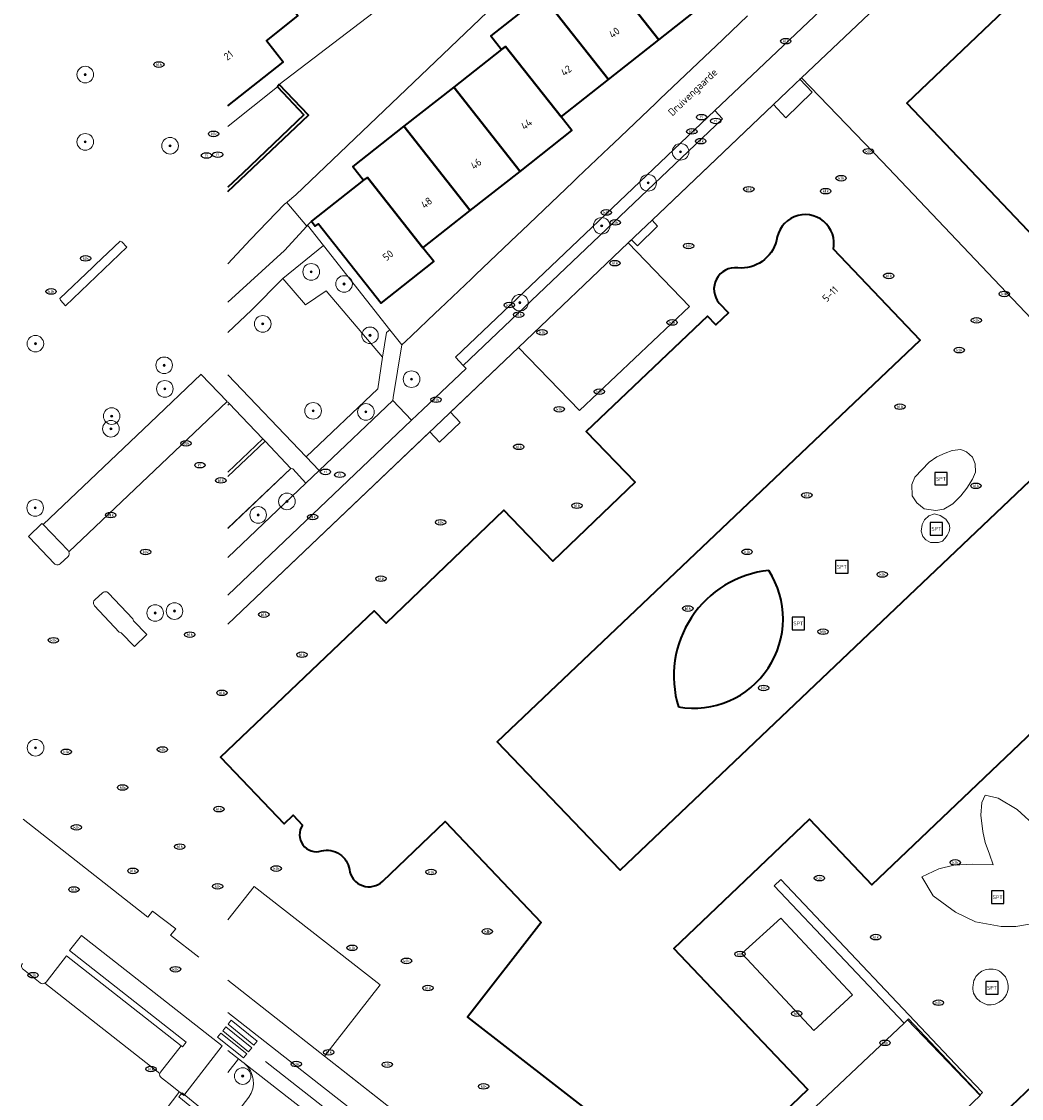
# Model space of a CAD drawing. Header units: metres. Extents: x 103671 to 105190, y 427150 to 429171.
# Tile 18 of 256: x 103671 to 103792, y 427524 to 427654. Entities that reach past the tile are written whole.
import ezdxf
from ezdxf.enums import TextEntityAlignment as Align

# ---------------------------------------------------------------- set-up
doc = ezdxf.new("R2010")
doc.units = ezdxf.units.M
for name, color, linetype, lineweight in [('B-WE-GK-KADEMUUR-GV', 253, 'Continuous', 35), ('B-WE-GR-BEPLANTING_CULTUUR_HEESTERS-GV', 253, 'Continuous', 18), ('B-WE-GR-BOOM-S', 253, 'Continuous', 25), ('B-WE-GR-HAAG-GV', 253, 'Continuous', 13), ('B-WE-IE-MEUBILAIR-S', 253, 'Continuous', 25), ('B-WE-IE-MEUBILAIR_WEGMEUBILAIR-S', 253, 'Continuous', 25), ('B-WE-IE-TERREINAFSCHEIDING_KUNSTMATIG_HEKWERK-G', 253, 'IE-TERREINAFSCHEIDING_KUNSTMATIG-SO', 18), ('B-WE-IE-TERREINAFSCHEIDING_KUNSTMATIG_MUUR-G', 253, 'IE-TERREINAFSCHEIDING_KUNSTMATIG-SO', 18), ('B-WE-OG-BEBOUWING-GV', 253, 'Continuous', 35), ('B-WE-OG-BEBOUWING-T18', 7, 'Continuous', 18), ('B-WE-OG-TERREIN_BEGROEID-GV', 253, 'Continuous', 18), ('B-WE-OG-TERREIN_ERF-GV', 253, 'Continuous', 18), ('B-WE-OG-TERREIN_OEVER-GV', 253, 'Continuous', 18), ('B-WE-OG-TOPOGRAFIE-T18', 7, 'Continuous', 18), ('B-WE-OG-WATER_SLOOT-GV', 253, 'Continuous', 18), ('B-WE-VH-GESLOTENVERHARDING_ASFALT-GV', 253, 'Continuous', 18), ('B-WE-VH-GESLOTENVERHARDING_KUNSTSTOF-GV', 253, 'Continuous', 18), ('B-WE-VH-ONVERHARD_ZAND-GV', 253, 'Continuous', 18), ('B-WE-VH-OPENVERHARDING_BETONSTRAATSTEEN-GV', 253, 'Continuous', 18), ('B-WE-VH-OPENVERHARDING_TEGEL-GV', 253, 'Continuous', 18), ('B-WE-VW-MARKERING_PICTOGRAM-G', 253, 'Continuous', 18)]:
    doc.layers.add(name, color=color, linetype=linetype, lineweight=lineweight)
doc.styles.add('NLCS-ISO', font='NLCS-ISO.ttf')
doc.styles.add('NLCS-ISO-M500-T18', font='NLCS-ISO.ttf', dxfattribs={"height": 0.9})
doc.linetypes.add('IE-TERREINAFSCHEIDING_KUNSTMATIG-SO', pattern='A,4,[82,NLCS.SHX,S=0.75,R=90,X=0,Y=0],4,-2', length=10)

# ---------------------------------------------------------------- blocks, each defined once
blk = doc.blocks.new('SIE-MEUBILAIR_PUT_KOLK-SO')
blk.add_ellipse((0, 0), major_axis=(1.25, 0), ratio=0.54)
at = {"style": 'NLCS-ISO'}
blk.add_text('klk', height=0.75, dxfattribs=at).set_placement((0.03, 0), align=Align.MIDDLE_CENTER)
blk = doc.blocks.new('SIE-MEUBILAIR_PUT_RIOOLPUT-SO')
blk.add_ellipse((0, 0), major_axis=(1.25, 0), ratio=0.54)
at = {"style": 'NLCS-ISO'}
blk.add_text('ri', height=0.75, dxfattribs=at).set_placement((-0.04, 0.07), align=Align.MIDDLE_CENTER)
blk = doc.blocks.new('SIE-WEG_SPEELTOESTEL-SO')
at = {"flags": 128}
blk.add_lwpolyline([(-3.75, -3.75), (3.75, -3.75), (3.75, 3.75), (-3.75, 3.75)], close=True, dxfattribs=at)
at = {"style": 'NLCS-ISO'}
blk.add_text('SPT', height=2.25, dxfattribs=at).set_placement((0, 0), align=Align.MIDDLE_CENTER)
blk = doc.blocks.new('SGR-BOOM_GBKN-SO')
at = {"linetype": 'ByBlock', "lineweight": 18}
h = blk.add_hatch(color=0, dxfattribs=at)
h.dxf.hatch_style = 1
edge = h.paths.add_edge_path()
edge.add_arc((0, 0), 0.25, 0, 360)
at = {"color": 0, "linetype": 'ByBlock', "lineweight": 18}
for radius in [2, 0.25]:
    blk.add_circle((0, 0), radius, dxfattribs=at)
at = {"color": 0, "linetype": 'ByBlock', "lineweight": 18, "style": 'NLCS-ISO'}
blk.add_attdef('SOORT', (2.5, 0), '', height=1.5, dxfattribs=at)

msp = doc.modelspace()

# ---------------------------------------------------------------- linework, layer by layer
at = {"layer": 'B-WE-GK-KADEMUUR-GV', "flags": 128}
msp.add_lwpolyline([(103696.327, 427633.384), (103706.008, 427642.604), (103702.505, 427646.264), (103702.28, 427646.014), (103705.475, 427642.623), (103698.109, 427635.609), (103696.327, 427633.912)], dxfattribs=at)
at = {"layer": 'B-WE-GR-BEPLANTING_CULTUUR_HEESTERS-GV', "flags": 128}
msp.add_lwpolyline([(103707.837, 427626.893), (103702.946, 427622.949), (103705.646, 427619.763), (103708.155, 427621.466), (103714.935, 427613.477), (103715.39, 427616.436), (103715.818, 427616.761)], close=True, dxfattribs=at)
at = {"layer": 'B-WE-GR-HAAG-GV', "flags": 128}
for points in [[(103755.852, 427642.158), (103754.926, 427643.132), (103723.726, 427613.455), (103724.651, 427612.482)], [(103705.739, 427601.469), (103707.298, 427599.825), (103716.152, 427608.269), (103716.21, 427608.62), (103717.251, 427614.941), (103715.818, 427616.761), (103715.39, 427616.436), (103714.935, 427613.477), (103714.351, 427609.677)], [(103777.722, 427533.352), (103778.241, 427533.842), (103786.848, 427524.715), (103787.13, 427524.978), (103784.579, 427527.671), (103762.852, 427550.606), (103762.054, 427549.848)]]:
    msp.add_lwpolyline(points, close=True, dxfattribs=at)
msp.add_lwpolyline([(103696.327, 427589.381), (103705.71, 427598.312), (103704.115, 427600.02), (103703.908, 427600.079), (103703.89, 427600.084), (103696.327, 427592.876)], dxfattribs=at)
at = {"layer": 'B-WE-IE-TERREINAFSCHEIDING_KUNSTMATIG_HEKWERK-G', "flags": 128}
for points in [[(103731.296, 427614.653), (103738.645, 427607.042), (103751.861, 427619.586), (103744.492, 427627.217)], [(103696.327, 427545.774), (103699.465, 427549.796), (103714.652, 427537.956), (103707.948, 427529.364)], [(103786.871, 427524.626), (103778.081, 427533.785)]]:
    msp.add_lwpolyline(points, dxfattribs=at)
at = {"layer": 'B-WE-IE-TERREINAFSCHEIDING_KUNSTMATIG_MUUR-G', "flags": 128}
for points in [[(103765.36, 427647.079), (103791.343, 427671.702)], [(103696.327, 427633.384), (103706.008, 427642.604), (103702.505, 427646.264), (103702.28, 427646.014), (103705.475, 427642.623), (103698.109, 427635.609), (103696.327, 427633.912)], [(103765.17, 427646.9), (103765.36, 427647.079)], [(103766.617, 427645.362), (103765.17, 427646.9)], [(103763.462, 427642.28), (103766.617, 427645.362)], [(103747.386, 427629.972), (103761.966, 427643.856)], [(103761.966, 427643.856), (103763.462, 427642.28)], [(103745.606, 427626.879), (103748.021, 427629.239)], [(103748.021, 427629.239), (103747.386, 427629.972)], [(103731.296, 427614.653), (103744.492, 427627.217)], [(103744.492, 427627.217), (103744.878, 427627.585)], [(103744.878, 427627.585), (103745.606, 427626.879)], [(103723.101, 427606.846), (103731.296, 427614.653)], [(103724.259, 427605.607), (103723.101, 427606.846)], [(103696.327, 427581.357), (103720.604, 427604.472)], [(103720.604, 427604.472), (103721.804, 427603.243)], [(103721.804, 427603.243), (103724.259, 427605.607)], [(103686.671, 427546.093), (103671.674, 427557.884)], [(103687.264, 427546.802), (103686.671, 427546.093)], [(103690.039, 427544.684), (103687.264, 427546.802)], [(103689.429, 427543.924), (103690.039, 427544.684)], [(103692.81, 427541.266), (103689.429, 427543.924)], [(103707.948, 427529.364), (103696.327, 427538.501)], [(103723.166, 427517.429), (103707.948, 427529.364)]]:
    msp.add_lwpolyline(points, dxfattribs=at)
at = {"layer": 'B-WE-OG-BEBOUWING-GV', "flags": 128}
for points in [[(103748.183, 427651.65), (103754.256, 427656.435), (103752.947, 427658.066), (103746.268, 427666.556), (103746.035, 427666.373), (103740.208, 427661.787)], [(103816.097, 427640.359), (103798.087, 427663.154), (103778.013, 427644.03), (103797.908, 427623.083), (103810.241, 427634.797)], [(103740.208, 427661.787), (103734.147, 427657.019), (103742.126, 427646.878), (103748.183, 427651.65)], [(103734.147, 427657.019), (103727.961, 427652.151), (103729.265, 427650.494), (103729.738, 427650.866), (103736.415, 427642.379), (103742.126, 427646.878)], [(103731.473, 427635.815), (103737.711, 427640.726), (103736.415, 427642.379), (103729.738, 427650.866), (103729.265, 427650.494), (103723.494, 427645.957)], [(103723.494, 427645.957), (103717.504, 427641.247), (103725.486, 427631.102), (103731.473, 427635.815)], [(103712.647, 427634.75), (103713.1, 427635.106), (103719.783, 427626.612), (103725.486, 427631.102), (103717.504, 427641.247), (103711.346, 427636.405)], [(103719.783, 427626.612), (103713.1, 427635.106), (103712.647, 427634.75), (103706.36, 427629.82), (103706.831, 427629.224), (103707.225, 427629.532), (103714.773, 427619.983), (103721.088, 427624.963)]]:
    msp.add_lwpolyline(points, close=True, dxfattribs=at)
for points in [[(103696.327, 427643.727), (103702.982, 427648.96), (103700.946, 427651.549), (103704.729, 427654.525), (103701.158, 427659.064), (103696.327, 427655.259)], [(103714.951, 427550.409), (103722.481, 427557.583), (103734.026, 427545.464), (103725.166, 427534.053), (103751.956, 427513.249), (103757.757, 427520.707), (103759.395, 427518.949), (103766.124, 427525.362), (103749.98, 427542.302), (103766.313, 427557.865), (103773.826, 427549.975), (103794.139, 427569.346), (103793.87, 427569.628), (103807.905, 427582.959), (103799.09, 427592.24), (103800.54, 427593.617), (103794.411, 427600.07), (103743.526, 427551.738), (103728.743, 427567.201), (103779.628, 427615.533), (103769.194, 427626.448)], [(103755.439, 427619.972), (103756.569, 427618.786), (103755.056, 427617.344), (103754.028, 427618.423), (103739.447, 427604.525), (103745.313, 427598.424), (103735.416, 427588.909), (103729.51, 427595.05), (103715.37, 427581.454), (103713.935, 427582.961), (103695.426, 427565.328), (103703.09, 427557.323), (103704.167, 427558.354), (103705.308, 427557.162)], [(103808.686, 427536.115), (103806.893, 427537.257), (103804.229, 427536.265), (103804.054, 427536.2), (103772.893, 427506.514), (103766.055, 427500), (103756.649, 427491.039), (103756.806, 427490.916), (103789.363, 427465.424)]]:
    msp.add_lwpolyline(points, dxfattribs=at)
at = {"layer": 'B-WE-OG-BEBOUWING-GV'}
for points in [[(103769.194, 427626.448, 1.0548441), (103762.351, 427627.488)], [(103762.351, 427627.488, -0.3667222), (103757.677, 427624.216)], [(103757.677, 427624.216, 0.6794672), (103755.439, 427619.972)], [(103761.401, 427587.821, 0.4690435), (103750.529, 427571.401)], [(103750.529, 427571.401, 0.6546108), (103761.401, 427587.821)], [(103705.308, 427557.162, 0.7182446), (103707.595, 427554.061)], [(103707.595, 427554.061, -0.4422893), (103710.935, 427551.828)], [(103710.935, 427551.828, 0.6132758), (103714.951, 427550.409)]]:
    msp.add_lwpolyline(points, format="xyb", dxfattribs=at)
at = {"layer": 'B-WE-OG-TERREIN_BEGROEID-GV', "flags": 128}
for points in [[(103696.327, 427616.458), (103699.168, 427619.107), (103702.946, 427622.949), (103707.837, 427626.893), (103705.914, 427629.334), (103705.838, 427629.251), (103703.144, 427626.316), (103696.327, 427620.097)], [(103696.327, 427611.352), (103705.739, 427601.469), (103714.351, 427609.677), (103714.935, 427613.477), (103708.155, 427621.466), (103705.646, 427619.763), (103702.946, 427622.949), (103699.168, 427619.107), (103696.327, 427616.458)], [(103688.308, 427526.758), (103689.568, 427525.78), (103691.035, 427524.641), (103695.64, 427530.597), (103678.688, 427543.894), (103677.243, 427542.085), (103691.287, 427531.07), (103690.871, 427530.506), (103690.7, 427530.604), (103688.212, 427527.453)], [(103698.166, 427528.616), (103697.602, 427529.058), (103696.327, 427527.409)], [(103696.314, 427521.164), (103698.824, 427524.415)]]:
    msp.add_lwpolyline(points, dxfattribs=at)
msp.add_lwpolyline([(103684.173, 427626.702), (103683.564, 427627.351), (103683.336, 427627.422), (103680.393, 427624.619), (103680.073, 427624.315), (103676.096, 427620.528), (103676.186, 427620.317), (103676.79, 427619.655)], close=True, dxfattribs=at)
at = {"layer": 'B-WE-OG-TERREIN_BEGROEID-GV'}
for points in [[(103698.32, 427528.494, 0.0143006), (103698.166, 427528.616)], [(103698.824, 427524.415, 0.3895427), (103698.32, 427528.494)], [(103688.119, 427527.278, 0.3220506), (103688.308, 427526.758)], [(103688.212, 427527.453, 0.1059759), (103688.119, 427527.278)]]:
    msp.add_lwpolyline(points, format="xyb", dxfattribs=at)
at = {"layer": 'B-WE-OG-TERREIN_ERF-GV', "flags": 128}
for points in [[(103766.487, 427692.197), (103704.493, 427633.02), (103703.481, 427632.16), (103703.4, 427632.069), (103705.838, 427629.251), (103705.914, 427629.334), (103706.36, 427629.82), (103712.647, 427634.75), (103711.346, 427636.405), (103717.504, 427641.247), (103723.494, 427645.957), (103729.265, 427650.494), (103727.961, 427652.151), (103734.147, 427657.019)], [(103696.327, 427641.3), (103696.365, 427641.252), (103702.28, 427646.014), (103702.505, 427646.264), (103716.316, 427656.856), (103696.327, 427682.43)], [(103696.327, 427662.294), (103697.742, 427663.407), (103701.158, 427659.064), (103704.729, 427654.525), (103700.946, 427651.549), (103702.982, 427648.96), (103696.327, 427643.727)], [(103754.256, 427656.435), (103748.183, 427651.65), (103742.126, 427646.878), (103736.415, 427642.379), (103737.711, 427640.726), (103731.473, 427635.815), (103725.486, 427631.102), (103719.783, 427626.612), (103721.088, 427624.963), (103714.773, 427619.983), (103707.225, 427629.532), (103706.831, 427629.224), (103706.36, 427629.82), (103705.914, 427629.334), (103707.837, 427626.893), (103715.818, 427616.761), (103717.251, 427614.941), (103717.743, 427615.409), (103718.409, 427616.044), (103721.256, 427618.753), (103721.807, 427619.277), (103725.617, 427622.903), (103726.167, 427623.427), (103731.144, 427628.164), (103731.695, 427628.687), (103737.856, 427634.551), (103738.407, 427635.075), (103742.218, 427638.702), (103742.768, 427639.226), (103747.761, 427643.977), (103748.311, 427644.501), (103754.451, 427650.344), (103755.001, 427650.868), (103758.871, 427654.55)], [(103817.722, 427592.093), (103775.072, 427637.004), (103765.36, 427647.079), (103763.653, 427645.462), (103748.182, 427630.731), (103744.492, 427627.217), (103751.861, 427619.586), (103738.645, 427607.042), (103731.296, 427614.653), (103696.327, 427581.358)], [(103769.194, 427626.448), (103779.628, 427615.533), (103728.743, 427567.201), (103743.526, 427551.738), (103794.411, 427600.07), (103800.54, 427593.617), (103799.09, 427592.24), (103807.905, 427582.959), (103793.87, 427569.628), (103794.139, 427569.346), (103773.826, 427549.975), (103766.313, 427557.865), (103749.98, 427542.302), (103766.124, 427525.362), (103759.395, 427518.949), (103757.757, 427520.707), (103751.956, 427513.249), (103725.166, 427534.053), (103734.026, 427545.464), (103722.481, 427557.583)], [(103705.308, 427557.162), (103704.167, 427558.354), (103703.09, 427557.323), (103695.426, 427565.328), (103713.935, 427582.961), (103715.37, 427581.454), (103729.51, 427595.05), (103735.416, 427588.909), (103745.313, 427598.424), (103739.447, 427604.525), (103754.028, 427618.423), (103755.056, 427617.344), (103756.569, 427618.786), (103755.439, 427619.972)], [(103793.471, 427545.374), (103791.145, 427544.951), (103789.368, 427544.951), (103786.281, 427545.543), (103783.87, 427546.685), (103781.205, 427548.674), (103779.851, 427550.958), (103781.882, 427551.888), (103783.7, 427552.354), (103785.9, 427552.48), (103788.438, 427552.396), (103787.973, 427553.665), (103787.465, 427555.061), (103787.169, 427556.414), (103786.915, 427558.36), (103787.042, 427559.883), (103787.465, 427560.771), (103789.03, 427560.39), (103791.314, 427559.037), (103793.683, 427556.879)], [(103722.481, 427557.583), (103714.951, 427550.409)], [(103696.327, 427545.774), (103699.465, 427549.796), (103714.652, 427537.956), (103707.948, 427529.364), (103710.559, 427527.311), (103723.166, 427517.429)], [(103772.893, 427506.514), (103804.054, 427536.2)]]:
    msp.add_lwpolyline(points, dxfattribs=at)
for points in [[(103833.977, 427586.987), (103837.242, 427589.918), (103847.684, 427600.221), (103846.189, 427602.119), (103841.702, 427607.814), (103838.432, 427612.09), (103820.533, 427595.041), (103812.893, 427603.084), (103814.039, 427604.172), (103806.725, 427611.872), (103819.081, 427623.608), (103824.938, 427629.171), (103816.097, 427640.359), (103810.241, 427634.797), (103797.908, 427623.083), (103778.013, 427644.03), (103798.087, 427663.154), (103793.569, 427668.837), (103791.343, 427671.702), (103765.36, 427647.079), (103775.072, 427637.004), (103817.722, 427592.093), (103827.939, 427581.439)], [(103780.732, 427600.824), (103781.643, 427601.461), (103782.622, 427601.939), (103783.465, 427602.235), (103784.512, 427602.349), (103785.218, 427602.099), (103785.924, 427601.438), (103786.242, 427600.642), (103786.311, 427599.64), (103785.924, 427598.774), (103785.241, 427597.727), (103784.512, 427596.771), (103783.578, 427595.837), (103782.485, 427595.177), (103781.506, 427595.04), (103780.095, 427595.223), (103779.23, 427595.928), (103778.683, 427596.771), (103778.638, 427598.137), (103778.979, 427599.048)], [(103779.939, 427591.907), (103779.756, 427592.544), (103779.893, 427593.318), (103780.166, 427593.888), (103780.667, 427594.389), (103781.35, 427594.616), (103782.056, 427594.434), (103782.739, 427593.979), (103783.103, 427593.387), (103783.217, 427592.931), (103783.103, 427592.476), (103782.899, 427592.021), (103782.603, 427591.634), (103782.307, 427591.338), (103781.828, 427591.155), (103780.872, 427591.178), (103780.326, 427591.474)], [(103762.852, 427550.606), (103784.579, 427527.671), (103787.13, 427524.978), (103786.848, 427524.715), (103786.89, 427524.671), (103772.932, 427511.283), (103764.171, 427520.573), (103777.722, 427533.352), (103762.054, 427549.848)], [(103762.876, 427545.986), (103771.507, 427536.728), (103766.817, 427532.461), (103758.186, 427541.719)], [(103786.005, 427537.171), (103785.981, 427537.41), (103785.981, 427537.685), (103786.005, 427537.924), (103786.041, 427538.235), (103786.089, 427538.486), (103786.197, 427538.689), (103786.34, 427538.94), (103786.507, 427539.132), (103786.687, 427539.299), (103786.89, 427539.454), (103787.069, 427539.586), (103787.272, 427539.693), (103787.464, 427539.753), (103787.655, 427539.813), (103787.894, 427539.837), (103788.145, 427539.849), (103788.408, 427539.837), (103788.671, 427539.813), (103788.922, 427539.717), (103789.161, 427539.598), (103789.376, 427539.419), (103789.544, 427539.263), (103789.711, 427539.096), (103789.89, 427538.904), (103789.986, 427538.701), (103790.106, 427538.414), (103790.201, 427538.127), (103790.225, 427537.829), (103790.237, 427537.47), (103790.129, 427537.111), (103790.01, 427536.777), (103789.819, 427536.466), (103789.556, 427536.155), (103789.149, 427535.856), (103788.671, 427535.629), (103788.169, 427535.545), (103787.691, 427535.557), (103787.237, 427535.725), (103786.854, 427535.94), (103786.424, 427536.346), (103786.053, 427536.956)]]:
    msp.add_lwpolyline(points, close=True, dxfattribs=at)
at = {"layer": 'B-WE-OG-TERREIN_ERF-GV'}
for points in [[(103762.351, 427627.488, -1.0548441), (103769.194, 427626.448)], [(103757.677, 427624.216, 0.3667222), (103762.351, 427627.488)], [(103755.439, 427619.972, -0.6794672), (103757.677, 427624.216)], [(103750.529, 427571.401, -0.4690435), (103761.401, 427587.821)], [(103761.401, 427587.821, -0.6546108), (103750.529, 427571.401)], [(103707.595, 427554.061, -0.7182446), (103705.308, 427557.162)], [(103710.935, 427551.828, 0.4422893), (103707.595, 427554.061)], [(103714.951, 427550.409, -0.6132758), (103710.935, 427551.828)]]:
    msp.add_lwpolyline(points, format="xyb", dxfattribs=at)
at = {"layer": 'B-WE-OG-TERREIN_OEVER-GV', "flags": 128}
msp.add_lwpolyline([(103696.327, 427620.097), (103703.144, 427626.316), (103705.838, 427629.251), (103703.4, 427632.069), (103703.116, 427631.875), (103699.046, 427627.615), (103696.327, 427624.686)], dxfattribs=at)
at = {"layer": 'B-WE-OG-WATER_SLOOT-GV', "flags": 128}
for points in [[(103772.332, 427701.933), (103770.613, 427704.133), (103757.609, 427691.796), (103755.053, 427694.49), (103755.032, 427694.512), (103741.127, 427683.295), (103716.316, 427656.856), (103702.505, 427646.264), (103706.008, 427642.604), (103696.327, 427633.384)], [(103696.327, 427624.686), (103699.046, 427627.615), (103703.116, 427631.875), (103703.4, 427632.069), (103703.481, 427632.16), (103704.493, 427633.02), (103766.487, 427692.197), (103768.537, 427689.589), (103771.456, 427691.883)]]:
    msp.add_lwpolyline(points, dxfattribs=at)
at = {"layer": 'B-WE-VH-GESLOTENVERHARDING_ASFALT-GV', "flags": 128}
for points in [[(103751.861, 427619.586), (103744.492, 427627.217), (103731.296, 427614.653), (103738.645, 427607.042)], [(103786.848, 427524.715), (103778.241, 427533.842), (103777.722, 427533.352), (103764.171, 427520.573), (103772.932, 427511.283), (103786.89, 427524.671)]]:
    msp.add_lwpolyline(points, close=True, dxfattribs=at)
for points in [[(103696.327, 427538.501), (103707.948, 427529.364), (103714.652, 427537.956), (103699.465, 427549.796), (103696.327, 427545.774)], [(103707.371, 427521.388), (103719.633, 427511.769), (103720.708, 427510.925), (103734.634, 427500), (103743.777, 427492.827), (103745.894, 427491.165), (103749.069, 427488.674), (103772.606, 427470.2), (103775.046, 427468.285), (103787.344, 427458.633), (103788.442, 427462.404), (103745.556, 427496.012), (103740.472, 427500), (103696.327, 427534.603)], [(103696.327, 427530.058), (103697.602, 427529.058), (103698.166, 427528.616)], [(103698.32, 427528.494), (103705.451, 427522.896), (103705.483, 427522.871), (103707.371, 427521.388)]]:
    msp.add_lwpolyline(points, dxfattribs=at)
at = {"layer": 'B-WE-VH-GESLOTENVERHARDING_ASFALT-GV'}
msp.add_lwpolyline([(103698.166, 427528.616, -0.0143006), (103698.32, 427528.494)], format="xyb", dxfattribs=at)
at = {"layer": 'B-WE-VH-GESLOTENVERHARDING_KUNSTSTOF-GV', "flags": 128}
for points in [[(103785.924, 427598.774), (103786.311, 427599.64), (103786.242, 427600.642), (103785.924, 427601.438), (103785.218, 427602.099), (103784.512, 427602.349), (103783.465, 427602.235), (103782.622, 427601.939), (103781.643, 427601.461), (103780.732, 427600.824), (103778.979, 427599.048), (103778.638, 427598.137), (103778.683, 427596.771), (103779.23, 427595.928), (103780.095, 427595.223), (103781.506, 427595.04), (103782.485, 427595.177), (103783.578, 427595.837), (103784.512, 427596.771), (103785.241, 427597.727)], [(103783.217, 427592.931), (103783.103, 427593.387), (103782.739, 427593.979), (103782.056, 427594.434), (103781.35, 427594.616), (103780.667, 427594.389), (103780.166, 427593.888), (103779.893, 427593.318), (103779.756, 427592.544), (103779.939, 427591.907), (103780.326, 427591.474), (103780.872, 427591.178), (103781.828, 427591.155), (103782.307, 427591.338), (103782.603, 427591.634), (103782.899, 427592.021), (103783.103, 427592.476)], [(103762.876, 427545.986), (103758.186, 427541.719), (103766.817, 427532.461), (103771.507, 427536.728)], [(103790.201, 427538.127), (103790.106, 427538.414), (103789.986, 427538.701), (103789.89, 427538.904), (103789.711, 427539.096), (103789.544, 427539.263), (103789.376, 427539.419), (103789.161, 427539.598), (103788.922, 427539.717), (103788.671, 427539.813), (103788.408, 427539.837), (103788.145, 427539.849), (103787.894, 427539.837), (103787.655, 427539.813), (103787.464, 427539.753), (103787.272, 427539.693), (103787.069, 427539.586), (103786.89, 427539.454), (103786.687, 427539.299), (103786.507, 427539.132), (103786.34, 427538.94), (103786.197, 427538.689), (103786.089, 427538.486), (103786.041, 427538.235), (103786.005, 427537.924), (103785.981, 427537.685), (103785.981, 427537.41), (103786.005, 427537.171), (103786.053, 427536.956), (103786.424, 427536.346), (103786.854, 427535.94), (103787.237, 427535.725), (103787.691, 427535.557), (103788.169, 427535.545), (103788.671, 427535.629), (103789.149, 427535.856), (103789.556, 427536.155), (103789.819, 427536.466), (103790.01, 427536.777), (103790.129, 427537.111), (103790.237, 427537.47), (103790.225, 427537.829)]]:
    msp.add_lwpolyline(points, close=True, dxfattribs=at)
msp.add_lwpolyline([(103793.683, 427556.879), (103791.314, 427559.037), (103789.03, 427560.39), (103787.465, 427560.771), (103787.042, 427559.883), (103786.915, 427558.36), (103787.169, 427556.414), (103787.465, 427555.061), (103787.973, 427553.665), (103788.438, 427552.396), (103785.9, 427552.48), (103783.7, 427552.354), (103781.882, 427551.888), (103779.851, 427550.958), (103781.205, 427548.674), (103783.87, 427546.685), (103786.281, 427545.543), (103789.368, 427544.951), (103791.145, 427544.951), (103793.471, 427545.374)], dxfattribs=at)
at = {"layer": 'B-WE-VH-ONVERHARD_ZAND-GV', "flags": 128}
for points in [[(103755.852, 427642.158), (103754.926, 427643.132), (103723.726, 427613.455), (103724.651, 427612.482)], [(103716.152, 427608.269), (103716.21, 427608.62), (103717.251, 427614.941), (103715.818, 427616.761), (103715.39, 427616.436), (103714.935, 427613.477), (103714.351, 427609.677), (103705.739, 427601.469), (103707.298, 427599.825)], [(103777.722, 427533.352), (103778.241, 427533.842), (103786.848, 427524.715), (103787.13, 427524.978), (103784.579, 427527.671), (103762.852, 427550.606), (103762.054, 427549.848)]]:
    msp.add_lwpolyline(points, close=True, dxfattribs=at)
msp.add_lwpolyline([(103696.327, 427589.384), (103705.71, 427598.312), (103704.115, 427600.02), (103703.908, 427600.079), (103703.89, 427600.084), (103696.327, 427592.871)], dxfattribs=at)
at = {"layer": 'B-WE-VH-OPENVERHARDING_BETONSTRAATSTEEN-GV', "flags": 128}
for points in [[(103696.327, 427581.358), (103731.296, 427614.653), (103744.492, 427627.217), (103748.182, 427630.731), (103763.653, 427645.462), (103765.36, 427647.079), (103791.343, 427671.702), (103789.353, 427674.024), (103771.571, 427657.11), (103770.645, 427658.083), (103754.926, 427643.132), (103755.852, 427642.158), (103724.651, 427612.482), (103724.992, 427612.123), (103719.765, 427607.155), (103718.427, 427605.881), (103696.327, 427584.83)], [(103758.871, 427654.55), (103755.001, 427650.868), (103754.451, 427650.344), (103748.311, 427644.501), (103747.761, 427643.977), (103742.768, 427639.226), (103742.218, 427638.702), (103738.407, 427635.075), (103737.856, 427634.551), (103731.695, 427628.687), (103731.144, 427628.164), (103726.167, 427623.427), (103725.617, 427622.903), (103721.807, 427619.277), (103721.256, 427618.753), (103718.409, 427616.044), (103717.743, 427615.409), (103717.251, 427614.941), (103716.21, 427608.62), (103716.152, 427608.269), (103718.427, 427605.881), (103719.765, 427607.155), (103724.992, 427612.123), (103724.651, 427612.482), (103723.726, 427613.455), (103754.926, 427643.132), (103770.645, 427658.083)], [(103696.327, 427641.222), (103696.365, 427641.252), (103696.327, 427641.3)], [(103696.222, 427608.148), (103693.109, 427611.391), (103693.096, 427611.405), (103686.981, 427605.571), (103674.102, 427593.319), (103677.082, 427590.191)], [(103677.185, 427590.031), (103696.222, 427608.148)], [(103696.327, 427607.696), (103696.499, 427607.859), (103696.327, 427608.038)], [(103696.327, 427599.652), (103700.52, 427603.643), (103697.961, 427606.336), (103696.499, 427607.859), (103696.327, 427607.696)], [(103696.327, 427599.099), (103700.796, 427603.353), (103700.52, 427603.643), (103696.327, 427599.652)], [(103703.908, 427600.079), (103700.796, 427603.353), (103696.327, 427599.099)], [(103696.327, 427592.871), (103703.89, 427600.084), (103703.908, 427600.079)], [(103677.076, 427589.497), (103676.125, 427588.612)], [(103680.299, 427584.253), (103681.236, 427585.114)], [(103683.243, 427580.393), (103680.273, 427583.535)], [(103688.212, 427527.453), (103690.7, 427530.604), (103676.9, 427541.458), (103674.438, 427538.29)], [(103673.732, 427538.189), (103671.7, 427539.789)], [(103688.119, 427527.278), (103674.289, 427538.151)], [(103674.289, 427538.151), (103688.119, 427527.278)]]:
    msp.add_lwpolyline(points, dxfattribs=at)
at = {"layer": 'B-WE-VH-OPENVERHARDING_BETONSTRAATSTEEN-GV'}
for points in [[(103677.082, 427590.191, -0.094728), (103677.185, 427590.031)], [(103677.185, 427590.031, -0.2977781), (103677.076, 427589.497)], [(103675.607, 427588.513, -0.1181146), (103675.417, 427588.643)], [(103676.125, 427588.612, -0.284929), (103675.607, 427588.513)], [(103681.236, 427585.114, -0.2928839), (103681.749, 427585.22)], [(103681.749, 427585.22, -0.1204406), (103681.935, 427585.092)], [(103680.168, 427583.703, -0.3091174), (103680.299, 427584.253)], [(103680.273, 427583.535, -0.0995192), (103680.168, 427583.703)], [(103671.7, 427539.789, -0.3179969), (103671.497, 427540.312)], [(103671.497, 427540.312, -0.106383), (103671.591, 427540.5)], [(103674.438, 427538.29, -0.1040426), (103674.289, 427538.151)], [(103674.289, 427538.151, -0.3109605), (103673.732, 427538.189)], [(103688.308, 427526.758, -0.3220506), (103688.119, 427527.278)], [(103688.119, 427527.278, -0.1059759), (103688.212, 427527.453)]]:
    msp.add_lwpolyline(points, format="xyb", dxfattribs=at)
at = {"layer": 'B-WE-VH-OPENVERHARDING_TEGEL-GV', "flags": 128}
for points in [[(103696.327, 427633.912), (103698.109, 427635.609), (103705.475, 427642.623), (103702.28, 427646.014), (103696.365, 427641.252), (103696.327, 427641.222)], [(103696.327, 427608.038), (103696.499, 427607.859), (103697.961, 427606.336), (103700.52, 427603.643), (103700.796, 427603.353), (103703.908, 427600.079), (103704.115, 427600.02), (103705.71, 427598.312), (103705.716, 427598.317), (103707.298, 427599.825), (103705.739, 427601.469), (103696.327, 427611.352)], [(103718.427, 427605.881), (103716.152, 427608.269), (103707.298, 427599.825), (103705.716, 427598.317), (103705.71, 427598.312), (103696.327, 427589.384)], [(103696.327, 427584.83), (103718.427, 427605.881)], [(103674.102, 427593.319), (103673.944, 427593.439), (103672.305, 427591.883), (103672.425, 427591.753), (103675.417, 427588.643)], [(103677.082, 427590.191), (103674.102, 427593.319)], [(103676.125, 427588.612), (103677.076, 427589.497)], [(103680.273, 427583.535), (103683.243, 427580.393), (103683.245, 427580.395), (103683.463, 427580.318), (103685.058, 427578.661), (103686.558, 427580.082), (103686.555, 427580.085), (103684.948, 427581.741), (103684.89, 427581.975), (103684.889, 427581.977), (103681.935, 427585.092)], [(103681.236, 427585.114), (103680.299, 427584.253)], [(103674.438, 427538.29), (103676.9, 427541.458), (103690.7, 427530.604), (103690.871, 427530.506), (103691.287, 427531.07), (103677.243, 427542.085), (103678.688, 427543.894)], [(103671.7, 427539.789), (103673.732, 427538.189)], [(103696.327, 427534.603), (103740.472, 427500), (103745.556, 427496.012), (103788.442, 427462.404), (103789.363, 427465.424), (103756.806, 427490.916), (103756.649, 427491.039), (103753.407, 427493.718), (103745.395, 427500), (103723.166, 427517.429), (103710.559, 427527.311), (103707.948, 427529.364), (103696.327, 427538.501)], [(103696.327, 427527.409), (103697.602, 427529.058), (103696.327, 427530.058)], [(103705.451, 427522.896), (103698.32, 427528.494)], [(103698.824, 427524.415), (103696.314, 427521.164)]]:
    msp.add_lwpolyline(points, dxfattribs=at)
at = {"layer": 'B-WE-VH-OPENVERHARDING_TEGEL-GV'}
for points in [[(103677.185, 427590.031, 0.094728), (103677.082, 427590.191)], [(103677.076, 427589.497, 0.2977781), (103677.185, 427590.031)], [(103675.417, 427588.643, 0.1181146), (103675.607, 427588.513)], [(103675.607, 427588.513, 0.284929), (103676.125, 427588.612)], [(103681.749, 427585.22, 0.2928839), (103681.236, 427585.114)], [(103681.935, 427585.092, 0.1204406), (103681.749, 427585.22)], [(103680.299, 427584.253, 0.3091174), (103680.168, 427583.703)], [(103680.168, 427583.703, 0.0995192), (103680.273, 427583.535)], [(103671.497, 427540.312, 0.3179969), (103671.7, 427539.789)], [(103671.591, 427540.5, 0.106383), (103671.497, 427540.312)], [(103674.289, 427538.151, 0.1040426), (103674.438, 427538.29)], [(103673.732, 427538.189, 0.3109605), (103674.289, 427538.151)], [(103698.32, 427528.494, -0.3895427), (103698.824, 427524.415)]]:
    msp.add_lwpolyline(points, format="xyb", dxfattribs=at)
at = {"layer": 'B-WE-VW-MARKERING_PICTOGRAM-G', "flags": 128}
for points in [[(103696.337, 427533.203), (103696.722, 427533.682)], [(103699.443, 427530.705), (103696.337, 427533.203)], [(103696.722, 427533.682), (103699.828, 427531.184)], [(103695.087, 427531.65), (103695.473, 427532.129)], [(103695.473, 427532.129), (103698.578, 427529.631)], [(103695.691, 427532.401), (103696.077, 427532.88)], [(103698.797, 427529.903), (103695.691, 427532.401)], [(103696.077, 427532.88), (103699.182, 427530.382)], [(103698.193, 427529.152), (103695.087, 427531.65)], [(103699.828, 427531.184), (103699.443, 427530.705)], [(103698.578, 427529.631), (103698.193, 427529.152)], [(103699.182, 427530.382), (103698.797, 427529.903)], [(103746.715, 427492.737), (103700.824, 427528.715)], [(103687.23, 427520.834), (103690.426, 427524.99)], [(103690.41, 427524.46), (103690.795, 427524.939)], [(103693.515, 427521.961), (103690.41, 427524.46)], [(103690.795, 427524.939), (103693.901, 427522.44)]]:
    msp.add_lwpolyline(points, dxfattribs=at)

# ---------------------------------------------------------------- block references
at = {"layer": 'B-WE-GR-BOOM-S', "xscale": 0.5, "yscale": 0.5, "zscale": 0.5}
for p in [(103679.15, 427647.468), (103679.15, 427639.374), (103689.355, 427638.905), (103750.8, 427638.177), (103746.898, 427634.445), (103741.3, 427629.271), (103706.343, 427623.733), (103710.299, 427622.276), (103731.461, 427620.025), (103700.51, 427617.477), (103673.156, 427615.094), (103713.422, 427616.099), (103688.646, 427612.49), (103718.419, 427610.825), (103688.726, 427609.655), (103682.33, 427606.383), (103706.574, 427607.015), (103712.927, 427606.883), (103682.245, 427604.856), (103703.428, 427596.112), (103673.121, 427595.338), (103699.961, 427594.485), (103687.567, 427582.688), (103689.895, 427582.925), (103673.169, 427566.477), (103698.097, 427526.975)]:
    msp.add_blockref('SGR-BOOM_GBKN-SO', p, dxfattribs=at)
at = {"layer": 'B-WE-IE-MEUBILAIR-S', "xscale": 0.5, "yscale": 0.5, "zscale": 0.5}
for name, p in [('SIE-MEUBILAIR_PUT_KOLK-SO', (103763.46, 427651.49)), ('SIE-MEUBILAIR_PUT_KOLK-SO', (103688.01, 427648.68)), ('SIE-MEUBILAIR_PUT_RIOOLPUT-SO', (103753.322, 427642.348)), ('SIE-MEUBILAIR_PUT_RIOOLPUT-SO', (103755.029, 427641.888)), ('SIE-MEUBILAIR_PUT_KOLK-SO', (103694.593, 427640.334)), ('SIE-MEUBILAIR_PUT_KOLK-SO', (103752.15, 427640.64)), ('SIE-MEUBILAIR_PUT_KOLK-SO', (103753.22, 427639.46)), ('SIE-MEUBILAIR_PUT_RIOOLPUT-SO', (103693.743, 427637.732)), ('SIE-MEUBILAIR_PUT_RIOOLPUT-SO', (103695.093, 427637.843)), ('SIE-MEUBILAIR_PUT_KOLK-SO', (103773.41, 427638.24)), ('SIE-MEUBILAIR_PUT_KOLK-SO', (103770.11, 427635)), ('SIE-MEUBILAIR_PUT_KOLK-SO', (103759.01, 427633.67)), ('SIE-MEUBILAIR_PUT_KOLK-SO', (103768.26, 427633.44)), ('SIE-MEUBILAIR_PUT_KOLK-SO', (103741.85, 427630.88)), ('SIE-MEUBILAIR_PUT_KOLK-SO', (103742.93, 427629.69)), ('SIE-MEUBILAIR_PUT_KOLK-SO', (103751.76, 427626.85)), ('SIE-MEUBILAIR_PUT_KOLK-SO', (103679.197, 427625.359)), ('SIE-MEUBILAIR_PUT_KOLK-SO', (103742.9, 427624.78)), ('SIE-MEUBILAIR_PUT_KOLK-SO', (103775.85, 427623.25)), ('SIE-MEUBILAIR_PUT_KOLK-SO', (103675.042, 427621.378)), ('SIE-MEUBILAIR_PUT_KOLK-SO', (103789.76, 427621.08)), ('SIE-MEUBILAIR_PUT_KOLK-SO', (103730.18, 427619.74)), ('SIE-MEUBILAIR_PUT_KOLK-SO', (103731.32, 427618.59)), ('SIE-MEUBILAIR_PUT_KOLK-SO', (103749.78, 427617.65)), ('SIE-MEUBILAIR_PUT_KOLK-SO', (103786.4, 427617.9)), ('SIE-MEUBILAIR_PUT_KOLK-SO', (103734.13, 427616.46)), ('SIE-MEUBILAIR_PUT_KOLK-SO', (103784.33, 427614.32)), ('SIE-MEUBILAIR_PUT_KOLK-SO', (103741.02, 427609.32)), ('SIE-MEUBILAIR_PUT_KOLK-SO', (103721.37, 427608.35)), ('SIE-MEUBILAIR_PUT_KOLK-SO', (103736.19, 427607.2)), ('SIE-MEUBILAIR_PUT_KOLK-SO', (103777.2, 427607.51)), ('SIE-MEUBILAIR_PUT_KOLK-SO', (103691.276, 427603.104)), ('SIE-MEUBILAIR_PUT_KOLK-SO', (103731.32, 427602.68)), ('SIE-MEUBILAIR_PUT_RIOOLPUT-SO', (103692.949, 427600.477)), ('SIE-MEUBILAIR_PUT_RIOOLPUT-SO', (103708.056, 427599.669)), ('SIE-MEUBILAIR_PUT_RIOOLPUT-SO', (103709.789, 427599.33)), ('SIE-MEUBILAIR_PUT_KOLK-SO', (103695.466, 427598.646)), ('SIE-MEUBILAIR_PUT_KOLK-SO', (103786.34, 427597.99)), ('SIE-MEUBILAIR_PUT_KOLK-SO', (103765.99, 427596.85)), ('SIE-MEUBILAIR_PUT_KOLK-SO', (103738.32, 427595.6)), ('SIE-MEUBILAIR_PUT_KOLK-SO', (103682.209, 427594.477)), ('SIE-MEUBILAIR_PUT_KOLK-SO', (103706.52, 427594.24)), ('SIE-MEUBILAIR_PUT_KOLK-SO', (103721.92, 427593.6)), ('SIE-MEUBILAIR_PUT_KOLK-SO', (103686.418, 427590.03)), ('SIE-MEUBILAIR_PUT_KOLK-SO', (103758.8, 427590.05)), ('SIE-MEUBILAIR_PUT_KOLK-SO', (103775.07, 427587.33)), ('SIE-MEUBILAIR_PUT_KOLK-SO', (103714.74, 427586.81)), ('SIE-MEUBILAIR_PUT_KOLK-SO', (103700.64, 427582.5)), ('SIE-MEUBILAIR_PUT_KOLK-SO', (103751.67, 427583.22)), ('SIE-MEUBILAIR_PUT_KOLK-SO', (103675.326, 427579.409)), ('SIE-MEUBILAIR_PUT_KOLK-SO', (103691.72, 427580.09)), ('SIE-MEUBILAIR_PUT_KOLK-SO', (103767.94, 427580.44)), ('SIE-MEUBILAIR_PUT_KOLK-SO', (103705.23, 427577.67)), ('SIE-MEUBILAIR_PUT_KOLK-SO', (103695.6, 427573.08)), ('SIE-MEUBILAIR_PUT_KOLK-SO', (103760.79, 427573.67)), ('SIE-MEUBILAIR_PUT_KOLK-SO', (103676.87, 427565.98)), ('SIE-MEUBILAIR_PUT_KOLK-SO', (103688.44, 427566.26)), ('SIE-MEUBILAIR_PUT_KOLK-SO', (103683.65, 427561.69)), ('SIE-MEUBILAIR_PUT_KOLK-SO', (103695.24, 427559.09)), ('SIE-MEUBILAIR_PUT_KOLK-SO', (103678.09, 427556.9)), ('SIE-MEUBILAIR_PUT_KOLK-SO', (103690.52, 427554.58)), ('SIE-MEUBILAIR_PUT_KOLK-SO', (103783.85, 427552.68)), ('SIE-MEUBILAIR_PUT_KOLK-SO', (103684.89, 427551.66)), ('SIE-MEUBILAIR_PUT_KOLK-SO', (103702.13, 427551.94)), ('SIE-MEUBILAIR_PUT_KOLK-SO', (103720.77, 427551.52)), ('SIE-MEUBILAIR_PUT_KOLK-SO', (103695.08, 427549.8)), ('SIE-MEUBILAIR_PUT_KOLK-SO', (103767.5, 427550.79)), ('SIE-MEUBILAIR_PUT_KOLK-SO', (103677.79, 427549.42)), ('SIE-MEUBILAIR_PUT_KOLK-SO', (103727.54, 427544.37)), ('SIE-MEUBILAIR_PUT_KOLK-SO', (103774.28, 427543.69)), ('SIE-MEUBILAIR_PUT_KOLK-SO', (103711.26, 427542.4)), ('SIE-MEUBILAIR_PUT_KOLK-SO', (103717.81, 427540.83)), ('SIE-MEUBILAIR_PUT_KOLK-SO', (103757.95, 427541.65)), ('SIE-MEUBILAIR_PUT_KOLK-SO', (103690.01, 427539.82)), ('SIE-MEUBILAIR_PUT_KOLK-SO', (103672.87, 427539.111)), ('SIE-MEUBILAIR_PUT_KOLK-SO', (103720.39, 427537.56)), ('SIE-MEUBILAIR_PUT_KOLK-SO', (103781.83, 427535.8)), ('SIE-MEUBILAIR_PUT_KOLK-SO', (103764.78, 427534.49)), ('SIE-MEUBILAIR_PUT_KOLK-SO', (103775.4, 427530.97)), ('SIE-MEUBILAIR_PUT_KOLK-SO', (103708.45, 427529.83)), ('SIE-MEUBILAIR_PUT_KOLK-SO', (103687.06, 427527.822)), ('SIE-MEUBILAIR_PUT_KOLK-SO', (103704.55, 427528.42)), ('SIE-MEUBILAIR_PUT_KOLK-SO', (103715.49, 427528.35)), ('SIE-MEUBILAIR_PUT_KOLK-SO', (103727.09, 427525.73))]:
    msp.add_blockref(name, p, dxfattribs=at)
at = {"layer": 'B-WE-IE-MEUBILAIR_WEGMEUBILAIR-S', "xscale": 0.2, "yscale": 0.2, "zscale": 0.2}
for p in [(103782.138, 427598.845), (103781.59, 427592.817), (103770.204, 427588.251), (103764.968, 427581.432), (103788.957, 427548.492), (103788.287, 427537.593)]:
    msp.add_blockref('SIE-WEG_SPEELTOESTEL-SO', p, dxfattribs=at)

# ---------------------------------------------------------------- texts
at = {"layer": 'B-WE-OG-BEBOUWING-T18', "style": 'NLCS-ISO-M500-T18'}
for s, rotation, p in [('40', 38.2, (103742.821, 427652.517)), ('21', 38.2, (103696.374, 427649.785)), ('42', 38.2, (103737.026, 427647.952)), ('44', 38.2, (103732.24, 427641.51)), ('46', 38.2, (103726.177, 427636.737)), ('48', 38.2, (103720.223, 427632.05)), ('50', 38.3, (103715.585, 427625.717)), ('5-11', 43.7, (103768.805, 427621.066))]:
    msp.add_text(s, height=0.9, rotation=rotation, dxfattribs=at).set_placement(p, align=Align.MIDDLE)
at = {"layer": 'B-WE-OG-TOPOGRAFIE-T18', "style": 'NLCS-ISO-M500-T18'}
msp.add_text('Druivengaarde', height=0.9, rotation=43.5, dxfattribs=at).set_placement((103752.349, 427645.262), align=Align.MIDDLE)

doc.saveas('drawing.dxf')
